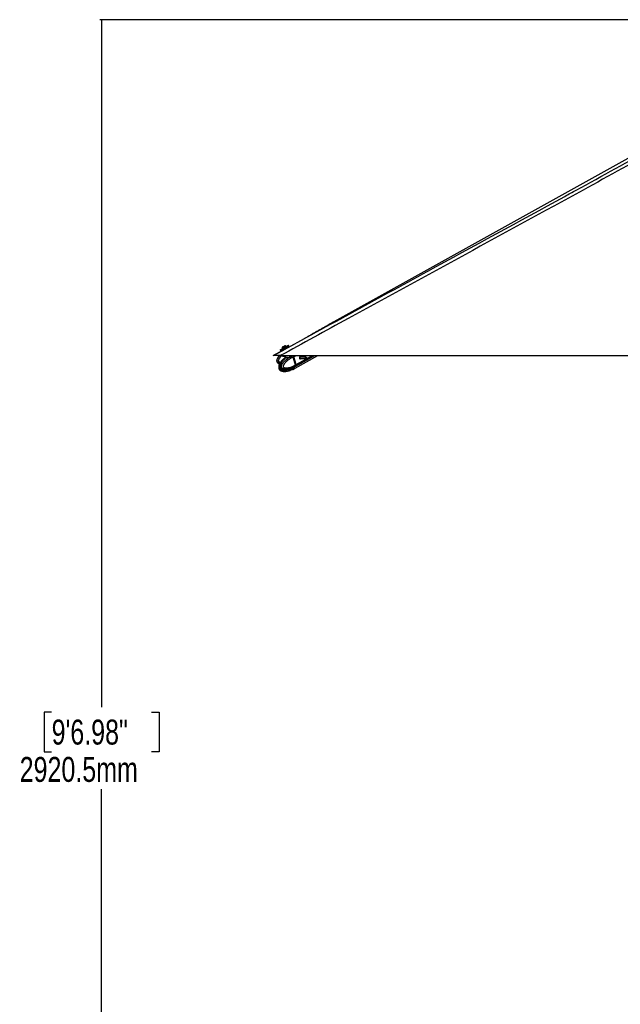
# Model space of a CAD drawing. Header units: millimetres. Extents: x 20 to 22981, y 40 to 19992.
# Tile 2 of 153: x 467 to 2876, y 4012 to 7959. Entities that reach past the tile are written whole.
import ezdxf

# ---------------------------------------------------------------- set-up
doc = ezdxf.new("R2010")
doc.units = ezdxf.units.MM
doc.header["$LTSCALE"] = 2
doc.layers.add('COMPONENT_GEOMETRY', color=7, linetype='Continuous')
doc.styles.add('SLDTEXTSTYLE0', font='TXT', dxfattribs={"width": 0.75})
doc.dimstyles.new('SLDDIMSTYLE1', dxfattribs={"dimtxt": 100, "dimasz": 6.604, "dimexe": 0, "dimexo": 0.0625, "dimgap": 25, "dimtad": 0, "dimtih": 1, "dimtoh": 1, "dimdec": 1, "dimrnd": 1e-09, "dimzin": 12, "dimdsep": 46, "dimtxsty": 'SLDTEXTSTYLE0', "dimsah": 1, "dimcen": 0.09, "dimadec": 0, "dimazin": 3, "dimtfac": 1, "dimtdec": 1, "dimtofl": 0, "dimtmove": 0, "dimatfit": 3, "dimfxl": 1, "dimfrac": 2, "dimtolj": 1, "dimtzin": 12, "dimarcsym": 0})

# ---------------------------------------------------------------- blocks, each defined once
blk = doc.blocks.new('_D_4')
at = {"layer": 'COMPONENT_GEOMETRY', "color": 7}
for p, q in [((6756.8, 7959.5), (789.1, 7959.5)), ((795.5, 7959.5), (795.5, 5203.3)), ((595.4, 5183), (564.9, 5183)), ((564.9, 5183), (564.9, 5024.3)), ((995.5, 5183), (1026, 5183)), ((1026, 5183), (1026, 5024.3)), ((564.9, 5024.3), (595.4, 5024.3)), ((1026, 5024.3), (995.5, 5024.3)), ((795.5, 2118.5), (795.5, 4874.7)), ((6931, 2118.5), (789.1, 2118.5))]:
    blk.add_line(p, q, dxfattribs=at)
for points in [[(795.5, 7959.5), (794.5, 7952.9), (796.5, 7952.9)], [(795.5, 2118.5), (796.5, 2125.1), (794.5, 2125.1)]]:
    blk.add_solid(points, dxfattribs=at)
at = {"layer": 'COMPONENT_GEOMETRY', "color": 7, "char_height": 100, "attachment_point": 1, "style": 'SLDTEXTSTYLE0'}
for s, insert in [('9\'6.98"', (595.4, 5153.2)), ('2920.5mm', (467.3, 5003.6))]:
    blk.add_mtext(s, dxfattribs=dict(at, insert=insert))

msp = doc.modelspace()

# ---------------------------------------------------------------- linework, layer by layer
at = {"color": 7, "linetype": 'Continuous', "lineweight": 25}
for p, q in [((3484.86, 7725.2), (1726.87, 6747.85)), ((1541.04, 6644.01), (1609.45, 6681.36)), ((1483.27, 6612.47), (1522.61, 6633.95)), ((1512.02, 6636.06), (1513.69, 6632.98)), ((1519.83, 6641.16), (1520.18, 6640.51)), ((1522.61, 6633.95), (1521.46, 6636.06)), ((1521.86, 6637.42), (1525.37, 6639.33)), ((1535.04, 6644.58), (1538.55, 6646.49)), ((1536.87, 6649.59), (1536.52, 6650.24)), ((1539.91, 6646.09), (1541.04, 6644.01)), ((1546.73, 6650.93), (1545.05, 6654.01)), ((1512.02, 6612.47), (4051.92, 6612.47)), ((1520.47, 6612.47), (1520.7, 6611.63)), ((1529.76, 6609.98), (1531.19, 6604.73)), ((1551.08, 6611.64), (1550.85, 6612.47)), ((1561.12, 6611.54), (1561.26, 6611.59)), ((1566.29, 6608.07), (1564.21, 6606.93)), ((1564.21, 6606.93), (1564.21, 6606.93)), ((1572.97, 6574.9), (1564.21, 6606.93)), ((1575.04, 6576.03), (1566.29, 6608.07)), ((1575.2, 6576.19), (1566.44, 6608.23)), ((1575.61, 6576.34), (1566.85, 6608.38)), ((1572.14, 6569.31), (1651.1, 6612.47)), ((1572.17, 6562.64), (1662.89, 6612.47)), ((1614.35, 6606.07), (1589.31, 6606.07)), ((1589.31, 6601.71), (1614.35, 6601.71)), ((1617.63, 6604.87), (1614.77, 6605.99)), ((1614.77, 6601.79), (1617.63, 6602.92)), ((1549.48, 6557.32), (1545.38, 6555.64)), ((1546.21, 6555.98), (1546.84, 6555.58)), ((1546.84, 6555.58), (1555.32, 6557.2)), ((1549.56, 6557.34), (1549.29, 6557.38)), ((1554.42, 6561.04), (1552.45, 6560.31)), ((1561.48, 6564.02), (1557.38, 6562.35)), ((1561.48, 6557.29), (1557.38, 6555.61)), ((1560.16, 6557.67), (1564.61, 6559.98)), ((1561.86, 6557.45), (1561.48, 6557.29)), ((1562.28, 6564.29), (1569.5, 6567.87)), ((1562.29, 6557.59), (1569.53, 6561.19)), ((1562.45, 6564.32), (1562.41, 6564.3)), ((1566.85, 6561.21), (1564.61, 6559.98)), ((1569.5, 6567.86), (1571.66, 6569.05)), ((1569.53, 6561.19), (1571.69, 6562.37)), ((1572.53, 6570.37), (1572.4, 6570.29)), ((1574.51, 6571.45), (1572.53, 6570.37)), ((1572.97, 6574.89), (1575.04, 6576.03)), ((1572.97, 6574.9), (1572.97, 6574.89))]:
    msp.add_line(p, q, dxfattribs=at)
at = {"color": 8, "linetype": 'Continuous', "lineweight": 25}
for p, q in [((1534.16, 6604.59), (1532.59, 6610.34)), ((1561.26, 6611.59), (1562.86, 6612.47)), ((1566.85, 6608.38), (1574.33, 6612.47)), ((1575.04, 6571.74), (1649.55, 6612.47)), ((1575.61, 6576.34), (1641.71, 6612.47)), ((1590.49, 6607.92), (1591.03, 6608.22)), ((1544.59, 6554.89), (1544.74, 6554.33)), ((1546.6, 6552.63), (1545.76, 6555.8)), ((1548.06, 6555.81), (1548.93, 6552.62)), ((1554.42, 6554.31), (1553.72, 6556.89)), ((1556.85, 6557.49), (1557.38, 6555.61))]:
    msp.add_line(p, q, dxfattribs=at)
at = {"color": 7, "linetype": 'Continuous', "lineweight": 25, "flags": 128}
for points in [[(1512.02, 6636.06), (1512.03, 6636.06), (1512.49, 6636.32), (1513.56, 6636.9), (1515.2, 6637.8), (1517.36, 6638.98), (1519.95, 6640.39), (1522.87, 6641.97), (1526, 6643.68), (1529.24, 6645.44), (1532.44, 6647.18), (1535.5, 6648.84), (1538.29, 6650.35), (1540.7, 6651.66), (1542.65, 6652.71), (1544.05, 6653.47), (1544.86, 6653.91), (1545.05, 6654.01)], [(1522.03, 6637.49), (1520.46, 6636.64), (1518.04, 6635.33), (1516.1, 6634.28), (1514.69, 6633.52), (1513.88, 6633.08), (1513.7, 6632.99), (1514.16, 6633.24), (1515.23, 6633.83), (1516.87, 6634.73), (1519.03, 6635.9), (1521.62, 6637.31), (1524.54, 6638.9), (1527.67, 6640.61), (1530.91, 6642.36), (1534.11, 6644.1), (1537.17, 6645.76), (1539.96, 6647.28), (1542.37, 6648.59), (1544.32, 6649.64), (1545.72, 6650.4), (1546.53, 6650.83), (1546.71, 6650.93), (1546.26, 6650.67), (1545.19, 6650.09), (1543.54, 6649.19), (1541.38, 6648.01), (1538.79, 6646.6), (1538.76, 6646.58)], [(1519.83, 6641.16), (1519.98, 6641.25), (1520.71, 6641.65), (1522, 6642.35), (1523.74, 6643.3), (1525.81, 6644.43), (1528.06, 6645.65), (1530.32, 6646.88), (1532.41, 6648.02), (1534.2, 6648.98), (1535.53, 6649.71), (1536.32, 6650.13), (1536.52, 6650.24)], [(1521.74, 6647.6), (1521.94, 6647.71), (1522.73, 6648.14), (1524, 6648.83), (1525.57, 6649.69), (1527.19, 6650.57), (1528.61, 6651.34), (1529.62, 6651.89), (1530.07, 6652.13), (1530.08, 6652.13)], [(1520.7, 6611.63), (1520.71, 6611.59), (1521.34, 6610.79), (1522.63, 6610.22), (1524.55, 6609.89), (1527.01, 6609.81), (1529.93, 6610), (1533.2, 6610.44), (1536.68, 6611.11), (1540.24, 6612), (1541.68, 6612.41)], [(1566.27, 6608.29), (1566.34, 6608.28), (1566.39, 6608.27), (1566.43, 6608.25), (1566.44, 6608.23)], [(1591.11, 6608.37), (1589.99, 6607.37), (1589.23, 6605.83), (1588.94, 6604.01), (1589.17, 6602.16), (1589.88, 6600.58), (1590.96, 6599.5), (1592.25, 6599.09), (1593.56, 6599.42), (1594.68, 6600.42), (1595.36, 6601.71)], [(1614.77, 6601.79), (1614.32, 6601.71), (1613.73, 6601.9), (1613.24, 6602.38), (1612.92, 6603.1), (1612.81, 6603.94), (1612.94, 6604.77), (1613.29, 6605.47), (1613.8, 6605.92), (1614.39, 6606.07), (1614.77, 6605.99)], [(1617.7, 6602.95), (1617.93, 6603.16), (1618.09, 6603.48), (1618.15, 6603.87), (1618.1, 6604.26), (1617.95, 6604.59), (1617.73, 6604.82), (1617.45, 6604.9), (1617.18, 6604.84), (1616.94, 6604.62), (1616.78, 6604.3), (1616.72, 6603.91), (1616.77, 6603.53), (1616.92, 6603.19), (1617.15, 6602.97), (1617.42, 6602.88), (1617.7, 6602.95)], [(1571.89, 6569.18), (1573.46, 6570.18), (1575.04, 6571.74)], [(1575.2, 6576.19), (1575.2, 6576.18), (1575.19, 6576.15), (1575.16, 6576.11), (1575.11, 6576.07), (1575.04, 6576.03)]]:
    msp.add_lwpolyline(points, dxfattribs=at)
at = {"color": 8, "linetype": 'Continuous', "lineweight": 25, "flags": 128}
for points in [[(1561.12, 6611.54), (1559.91, 6612.37), (1559.35, 6612.72)], [(1566.44, 6608.23), (1566.44, 6608.22), (1566.44, 6608.19), (1566.41, 6608.15), (1566.36, 6608.11), (1566.29, 6608.07)]]:
    msp.add_lwpolyline(points, dxfattribs=at)
at = {"color": 7, "linetype": 'Continuous', "lineweight": 25}
for centre, radius, start, end in [((1530.45, 6641.51), 10.63, 145.06356, 181.86113), ((1530.45, 6641.51), 10.63, 55.18441, 91.98198), ((1532.99, 6604.23), 1.22, 314.82424, 17.27108), ((1558.38, 6606.06), 8.78, 15.28745, 46.91625), ((1592.29, 6605.48), 3.12, 10.94562, 112.24012), ((1552.14, 6549.91), 6.49, 90.75538, 110.81653), ((1566.82, 6575.13), 13.59, 233.29017, 293.16481), ((1570.71, 6574.6), 5.19, 326.5269, 19.49262)]:
    msp.add_arc(centre, radius, start, end, dxfattribs=at)
at = {"color": 8, "linetype": 'Continuous', "lineweight": 25}
for centre, radius, start, end in [((1565.04, 6575.42), 15.45, 239.92937, 268.39857), ((1564.74, 6570.08), 10.1, 269.24234, 298.33115), ((1564.77, 6576.46), 9.81, 298.84123, 321.04409)]:
    msp.add_arc(centre, radius, start, end, dxfattribs=at)
at = {"color": 7, "linetype": 'Continuous', "lineweight": 25}
for centre, major_axis, ratio, start_param, end_param in [((1530.68, 6641.08), (9.23, 5.01), 0.0146119, 3.1422355, 6.2838282), ((1530.21, 6641.96), (8.35, 4.54), 0.0162743, 3.1403985, 6.2856653), ((1530.21, 6641.96), (4.83, 2.63), 0.0162743, 3.1420832, 6.2839806), ((1562.11, 6608.1), (-2.84, 5.28), 0.648436, 4.3708778, 5.3334285), ((1562.51, 6608.32), (-2.55, 4.76), 0.6471977, 4.3713524, 5.3339031), ((1561.3, 6581.48), (-10.33, 19.14), 0.6465662, 2.7973211, 3.1657092), ((1561.31, 6588.18), (-10.29, 19.16), 0.6475393, 3.1464175, 3.4086712), ((1570.86, 6576.06), (-2.84, 5.28), 0.648436, 3.408327, 4.3708778)]:
    msp.add_ellipse(centre, major_axis=major_axis, ratio=ratio, start_param=start_param, end_param=end_param, dxfattribs=at)
at = {"color": 8, "linetype": 'Continuous', "lineweight": 25}
msp.add_ellipse((1561.3, 6581.48), major_axis=(-10.62, 18.98), ratio=0.6705683, start_param=2.3436916, end_param=2.7871428, dxfattribs=at)
at = {"color": 7, "linetype": 'Continuous', "lineweight": 25}
for points, knots in [([(3561.63, 7736), (3492.31, 7697.58), (3318.92, 7601.48), (3040.21, 7448.43), (2517.12, 7161.72), (2007.53, 6883.19), (1602.63, 6661.97), (1512.02, 6612.47)], [0, 0, 0, 0, 0.1020033, 0.2551145, 0.4082261, 0.8675761, 1, 1, 1, 1]), ([(1483.27, 6612.47), (1689.99, 6725.33), (2079.8, 6938.14), (2469.77, 7151.16), (2652.93, 7251.21)], [0, 0, 0, 0, 0.5303206, 1, 1, 1, 1]), ([(1726.87, 6747.85), (1722.83, 6745.6), (1714.7, 6741.07), (1702.7, 6734.33), (1690.76, 6727.58), (1678.87, 6720.83), (1667.01, 6714.09), (1655.17, 6707.35), (1643.34, 6700.6), (1631.49, 6693.86), (1620.11, 6687.39), (1612.7, 6683.2), (1609.23, 6681.24)], [0, 0, 0, 0, 0.0967613, 0.1945357, 0.2933215, 0.3931175, 0.4939234, 0.5957393, 0.6985661, 0.8024052, 0.9072587, 1, 1, 1, 1]), ([(1521.46, 6636.06), (1521.45, 6636.08), (1521.42, 6636.14), (1521.35, 6636.32), (1521.32, 6636.6), (1521.4, 6636.94), (1521.58, 6637.23), (1521.77, 6637.36), (1521.86, 6637.42)], [0, 0, 0, 0, 0.0321864, 0.1414464, 0.356114, 0.5707536, 0.7853765, 1, 1, 1, 1]), ([(1521.4, 6636.89), (1521.37, 6636.79), (1521.32, 6636.58), (1521.35, 6636.28), (1521.44, 6636.13), (1521.47, 6636.07)], [0, 0, 0, 0, 0.3694101, 0.782387, 1, 1, 1, 1]), ([(1521.46, 6636.06), (1521.45, 6636.08), (1521.42, 6636.14), (1521.36, 6636.28), (1521.36, 6636.41), (1521.35, 6636.49)], [0, 0, 0, 0, 0.1144207, 0.5028325, 1, 1, 1, 1]), ([(1538.55, 6646.49), (1538.66, 6646.54), (1538.87, 6646.63), (1539.21, 6646.62), (1539.53, 6646.5), (1539.75, 6646.32), (1539.87, 6646.17), (1539.9, 6646.11), (1539.91, 6646.09)], [0, 0, 0, 0, 0.2146235, 0.4292464, 0.643886, 0.8585536, 0.9678136, 1, 1, 1, 1]), ([(1512.02, 6612.47), (1510.09, 6612.47), (1506.18, 6612.47), (1501.03, 6612.47), (1496.69, 6612.47), (1493.22, 6612.47), (1490.15, 6612.47), (1486.96, 6612.47), (1484.68, 6612.47), (1483.44, 6612.47), (1483.33, 6612.47), (1483.27, 6612.47)], [0, 0, 0, 0, 0.125074, 0.2528462, 0.338625, 0.426559, 0.5124713, 0.6014208, 0.7600165, 0.8786617, 1, 1, 1, 1]), ([(1508.13, 6612.47), (1507.49, 6611.72), (1506.21, 6610.21), (1504.42, 6607.86), (1502.75, 6605.44), (1501.22, 6602.92), (1500.09, 6600.72), (1499.31, 6598.89), (1498.71, 6597.27), (1498.17, 6595.36), (1497.87, 6593.54), (1497.77, 6591.68), (1497.87, 6590.19), (1498.23, 6588.55), (1498.75, 6587.15), (1499.59, 6585.71), (1500.66, 6584.42), (1502.26, 6583.02), (1504.18, 6581.9), (1506.37, 6581.04), (1508.08, 6580.52), (1509.23, 6580.3), (1509.67, 6580.22)], [0, 0, 0, 0, 0.0709227, 0.1422447, 0.2122749, 0.2825322, 0.3538152, 0.3897118, 0.425708, 0.4783995, 0.5317351, 0.5582212, 0.6117923, 0.639034, 0.6783558, 0.7188235, 0.7581455, 0.7984555, 0.8714247, 0.9161431, 0.9674876, 1, 1, 1, 1]), ([(1523.11, 6597.26), (1522.93, 6597.11), (1521.25, 6595.63), (1518.66, 6592.92), (1515.28, 6589.18), (1512.65, 6585.66), (1510.46, 6582.07), (1508.87, 6578.67), (1507.77, 6575.66), (1507.04, 6573.02), (1506.73, 6570.44), (1506.82, 6567.95), (1507.34, 6565.78), (1508.24, 6563.87), (1509.41, 6562.38), (1510.89, 6560.98), (1512.1, 6560.07), (1512.89, 6559.7), (1512.97, 6559.66)], [0, 0, 0, 0, 0.0179735, 0.170401, 0.2815054, 0.3825606, 0.4751986, 0.5624623, 0.6239118, 0.67665, 0.7290923, 0.7777196, 0.8236484, 0.8612076, 0.9034417, 0.9387506, 0.9938353, 1, 1, 1, 1]), ([(1512.98, 6559.68), (1512.95, 6559.69), (1512.65, 6559.83), (1511.83, 6560.37), (1510.78, 6561.18), (1509.77, 6562.24), (1509.02, 6563.23), (1508.38, 6564.36), (1507.86, 6565.64), (1507.49, 6567.06), (1507.29, 6568.66), (1507.29, 6570.32), (1507.43, 6571.84), (1507.74, 6573.62), (1508.15, 6575.22), (1508.68, 6576.82), (1509.15, 6578.08), (1509.88, 6579.79), (1510.89, 6581.85), (1512.24, 6584.19), (1513.81, 6586.61), (1515.61, 6589.09), (1517.64, 6591.58), (1519.75, 6593.94), (1521.94, 6596.18), (1524.13, 6598.26), (1525.61, 6599.54), (1526.31, 6600.14)], [0, 0, 0, 0, 0.002015, 0.0242238, 0.0691696, 0.0920301, 0.1180289, 0.1445724, 0.1673487, 0.1941892, 0.2219654, 0.2504394, 0.2796107, 0.301476, 0.3458401, 0.3683052, 0.3947714, 0.4213213, 0.4748499, 0.529463, 0.5842894, 0.6536881, 0.7233059, 0.7934229, 0.8636563, 0.9351849, 1, 1, 1, 1]), ([(1572.4, 6570.29), (1572.4, 6570.29), (1570.88, 6569.4), (1567.81, 6567.69), (1563.65, 6565.61), (1559.96, 6563.94), (1556.75, 6562.62), (1553.51, 6561.42), (1549.77, 6560.21), (1546.31, 6559.27), (1543.15, 6558.59), (1540.41, 6558.11), (1537.3, 6557.73), (1534.36, 6557.6), (1531.96, 6557.66), (1530.09, 6557.81), (1528.23, 6558.08), (1526.46, 6558.49), (1524.81, 6559.02), (1523.17, 6559.72), (1521.8, 6560.55), (1520.7, 6561.43), (1519.88, 6562.24), (1519.09, 6563.23), (1518.42, 6564.36), (1517.9, 6565.64), (1517.53, 6567.06), (1517.34, 6568.66), (1517.37, 6570.32), (1517.57, 6571.84), (1517.96, 6573.62), (1518.47, 6575.22), (1519.12, 6576.82), (1519.7, 6578.08), (1520.6, 6579.79), (1521.85, 6581.85), (1523.48, 6584.19), (1525.4, 6586.61), (1527.58, 6589.09), (1530.04, 6591.58), (1532.6, 6593.94), (1535.24, 6596.19), (1537.97, 6598.32), (1540.76, 6600.36), (1543.6, 6602.28), (1546.71, 6604.23), (1550.07, 6606.19), (1553.71, 6608.12), (1557.39, 6609.92), (1559.88, 6611.01), (1561.12, 6611.54), (1561.12, 6611.54)], [0, 0, 0, 0, 0.0000008, 0.0422987, 0.0846613, 0.1132063, 0.1417733, 0.1704134, 0.1990815, 0.2400833, 0.2606371, 0.2812088, 0.3109101, 0.3407043, 0.3567813, 0.3728866, 0.3891034, 0.4053739, 0.4193354, 0.4333758, 0.4502119, 0.4587238, 0.4673515, 0.4771635, 0.4871812, 0.4957771, 0.5059068, 0.5163897, 0.5271359, 0.5381453, 0.5463974, 0.5631406, 0.571619, 0.5816075, 0.5916275, 0.6118295, 0.6324407, 0.6531325, 0.6793239, 0.705598, 0.7320605, 0.758567, 0.7855622, 0.8125879, 0.8396959, 0.8668275, 0.9000371, 0.9332812, 0.9666244, 0.9999992, 1, 1, 1, 1]), ([(1564.21, 6606.93), (1561.83, 6605.8), (1557.05, 6603.54), (1550.63, 6599.75), (1544.91, 6595.86), (1540.7, 6592.58), (1537.42, 6589.71), (1535, 6587.42), (1532.65, 6584.97), (1530.64, 6582.63), (1528.96, 6580.45), (1527.58, 6578.45), (1526.29, 6576.31), (1525.27, 6574.28), (1524.54, 6572.38), (1524.16, 6570.98), (1523.99, 6569.83), (1523.96, 6569.08), (1524.03, 6568.43), (1524.16, 6567.92), (1524.37, 6567.42), (1524.67, 6566.94), (1525.24, 6566.24), (1526.12, 6565.5), (1527.3, 6564.81), (1528.54, 6564.27), (1530.43, 6563.66), (1533.03, 6563.18), (1536.29, 6562.99), (1539.52, 6563.12), (1543.13, 6563.53), (1547.17, 6564.29), (1552.2, 6565.61), (1557.78, 6567.51), (1563.39, 6569.89), (1568.46, 6572.36), (1571.46, 6574.05), (1572.97, 6574.9)], [0, 0, 0, 0, 0.0737382, 0.1477499, 0.2040902, 0.2606163, 0.2892634, 0.3179527, 0.346811, 0.3757532, 0.3953177, 0.4149389, 0.4348278, 0.4548835, 0.4678942, 0.4811204, 0.4871973, 0.4933926, 0.4974322, 0.5016088, 0.5050429, 0.5101356, 0.5153535, 0.5279137, 0.5408256, 0.5534139, 0.5660825, 0.5981467, 0.6305735, 0.6616784, 0.6928908, 0.7368231, 0.7808927, 0.8428379, 0.9050024, 0.9524643, 1, 1, 1, 1]), ([(1531.29, 6603.95), (1529.63, 6602.8), (1527.87, 6601.57), (1526.22, 6600.06), (1526.11, 6599.96)], [0, 0, 0, 0, 0.9372943, 1, 1, 1, 1]), ([(1533.85, 6603.37), (1533.66, 6603.37), (1532.66, 6603.37), (1531.34, 6603.41), (1530.57, 6603.53), (1531, 6603.89), (1531.21, 6604.07)], [0, 0, 0, 0, 0.0729228, 0.380807, 0.6951213, 1, 1, 1, 1]), ([(1531.16, 6604.73), (1531.19, 6604.63), (1531.27, 6604.37), (1531.13, 6604.06), (1531.04, 6603.95), (1531.05, 6603.96), (1531.05, 6603.96)], [0, 0, 0, 0, 0.2201731, 0.5330298, 0.8182143, 1, 1, 1, 1]), ([(1531.25, 6604.74), (1531.23, 6604.73), (1531.08, 6604.59), (1531.8, 6604.62), (1533.02, 6604.59), (1533.97, 6604.59), (1534.16, 6604.59)], [0, 0, 0, 0, 0.0490375, 0.4775741, 0.8998589, 1, 1, 1, 1]), ([(1564.21, 6606.93), (1564.12, 6607.25), (1563.94, 6607.88), (1563.52, 6608.81), (1563.01, 6609.69), (1562.46, 6610.44), (1561.88, 6611.06), (1561.49, 6611.41), (1561.28, 6611.58), (1561.26, 6611.59)], [0, 0, 0, 0, 0.1727183, 0.3504478, 0.5231653, 0.700887, 0.8420862, 0.9859711, 1, 1, 1, 1]), ([(1591.22, 6606.07), (1591.13, 6606.34), (1590.94, 6606.95), (1590.69, 6607.54), (1590.52, 6607.8), (1590.46, 6607.9)], [0, 0, 0, 0, 0.3267009, 0.7478659, 1, 1, 1, 1]), ([(1590.7, 6599.79), (1590.81, 6599.83), (1591.26, 6600), (1591.81, 6600.67), (1591.96, 6601.37), (1592.03, 6601.71)], [0, 0, 0, 0, 0.15737866, 0.5908351, 1, 1, 1, 1]), ([(1591.03, 6608.22), (1591.09, 6608.18), (1591.19, 6608.11), (1591.23, 6608), (1591.24, 6607.96)], [0, 0, 0, 0, 0.5888012, 1, 1, 1, 1]), ([(1592.72, 6601.71), (1592.72, 6601.61), (1592.74, 6601.1), (1592.3, 6600.29), (1591.73, 6599.59), (1591.27, 6599.44), (1591.16, 6599.4)], [0, 0, 0, 0, 0.1007509, 0.4816925, 0.8740657, 1, 1, 1, 1]), ([(1591.24, 6607.96), (1591.33, 6607.71), (1591.5, 6607.23), (1591.73, 6606.45), (1591.84, 6606.07)], [0, 0, 0, 0, 0.526903, 1, 1, 1, 1]), ([(1507.22, 6566.64), (1507.18, 6566.49), (1506.91, 6565.5), (1506.74, 6563.62), (1506.81, 6561.14), (1507.34, 6558.97), (1508.24, 6557.06), (1509.41, 6555.58), (1510.89, 6554.17), (1512.08, 6553.28), (1512.85, 6552.92), (1512.91, 6552.89)], [0, 0, 0, 0, 0.0295236, 0.1877477, 0.3344528, 0.4729748, 0.5863517, 0.7136059, 0.8200836, 0.9862109, 1, 1, 1, 1]), ([(1513.18, 6559.56), (1513.67, 6559.31), (1514.85, 6558.71), (1517.07, 6557.83), (1520.19, 6556.92), (1523.15, 6556.32), (1525.06, 6556.23), (1525.58, 6556.21)], [0, 0, 0, 0, 0.1223668, 0.2934936, 0.5397529, 0.8747136, 1, 1, 1, 1]), ([(1529.48, 6555.97), (1531.38, 6556.04), (1534.94, 6556.16), (1539.7, 6556.88), (1543.46, 6557.66), (1546.41, 6558.41), (1549.29, 6559.22), (1551.26, 6559.9), (1552.45, 6560.31)], [0, 0, 0, 0, 0.2367816, 0.4422864, 0.6072986, 0.7258786, 0.8350183, 1, 1, 1, 1]), ([(1544.74, 6554.33), (1544.65, 6554.48), (1544.47, 6554.78), (1544.68, 6555.25), (1545.07, 6555.52), (1545.34, 6555.63), (1545.38, 6555.64)], [0, 0, 0, 0, 0.320917, 0.6423854, 0.9503785, 1, 1, 1, 1]), ([(1544.74, 6554.33), (1545.07, 6553.97), (1545.72, 6553.25), (1546.31, 6552.84), (1546.6, 6552.63)], [0, 0, 0, 0, 0.4967217, 1, 1, 1, 1]), ([(1545.38, 6555.19), (1545.38, 6555.18), (1545.37, 6555.11), (1545.31, 6555.08), (1545.23, 6555.11), (1545.13, 6555.21), (1545.06, 6555.3), (1545.01, 6555.41), (1545, 6555.42)], [0, 0, 0, 0, 0.02211554, 0.29887722, 0.58334267, 0.68863307, 0.97227089, 1, 1, 1, 1]), ([(1545.35, 6555.19), (1545.39, 6555.28), (1545.45, 6555.45), (1545.42, 6555.62), (1545.41, 6555.71)], [0, 0, 0, 0, 0.5180637, 1, 1, 1, 1]), ([(1554.42, 6554.31), (1553.54, 6553.95), (1551.77, 6553.23), (1549.88, 6552.83), (1548.93, 6552.62)], [0, 0, 0, 0, 0.4967217, 1, 1, 1, 1]), ([(1549.48, 6557.32), (1549.75, 6557.42), (1550.29, 6557.6), (1551.36, 6557.69), (1552.19, 6557.66), (1552.64, 6557.62), (1552.72, 6557.61)], [0, 0, 0, 0, 0.3050923, 0.6095832, 0.9298248, 1, 1, 1, 1]), ([(1552.06, 6556.39), (1552.08, 6556.27), (1552.12, 6556.03), (1552.03, 6555.67), (1551.82, 6555.38), (1551.52, 6555.16), (1551.22, 6555.08), (1550.92, 6555.07), (1550.6, 6555.13), (1550.25, 6555.32), (1549.97, 6555.61), (1549.88, 6555.85), (1549.84, 6555.97)], [0, 0, 0, 0, 0.10436807, 0.20870746, 0.31272482, 0.41900188, 0.52823721, 0.56866895, 0.67758647, 0.7865951, 0.89323352, 1, 1, 1, 1]), ([(1558.68, 6557.59), (1557.7, 6557.51), (1555.72, 6557.36), (1553.73, 6557.52), (1552.72, 6557.61)], [0, 0, 0, 0, 0.49697463, 1, 1, 1, 1]), ([(1554.42, 6561.04), (1554.75, 6561.19), (1555.41, 6561.49), (1556.42, 6561.95), (1557.06, 6562.22), (1557.34, 6562.33), (1557.38, 6562.35)], [0, 0, 0, 0, 0.32091697, 0.64238538, 0.95037848, 1, 1, 1, 1]), ([(1557.38, 6555.61), (1557.12, 6555.51), (1556.61, 6555.3), (1555.66, 6554.87), (1554.92, 6554.53), (1554.52, 6554.35), (1554.42, 6554.31)], [0, 0, 0, 0, 0.2990505, 0.5979905, 0.9014906, 1, 1, 1, 1]), ([(1558.68, 6557.59), (1559.03, 6557.62), (1559.58, 6557.66), (1560.01, 6557.67), (1560.16, 6557.67)], [0, 0, 0, 0, 0.63518484, 1, 1, 1, 1]), ([(1560.16, 6557.67), (1560.4, 6557.66), (1560.78, 6557.65), (1560.95, 6557.6), (1561.02, 6557.58)], [0, 0, 0, 0, 0.6350635, 1, 1, 1, 1]), ([(1561.02, 6557.58), (1561.27, 6557.5), (1561.79, 6557.34), (1562.2, 6557.5), (1562.4, 6557.58)], [0, 0, 0, 0, 0.49697463, 1, 1, 1, 1]), ([(1561.48, 6564.02), (1561.7, 6564.11), (1562.14, 6564.29), (1562.45, 6564.38), (1562.44, 6564.35), (1562.44, 6564.34)], [0, 0, 0, 0, 0.3904128, 0.7800559, 1, 1, 1, 1]), ([(1572.97, 6574.89), (1573.05, 6574.59), (1573.21, 6573.96), (1573.29, 6573.06), (1573.25, 6572.2), (1573.1, 6571.48), (1572.87, 6570.88), (1572.66, 6570.54), (1572.54, 6570.38), (1572.53, 6570.37)], [0, 0, 0, 0, 0.1727117, 0.3504341, 0.523145, 0.7008597, 0.8420721, 0.9859711, 1, 1, 1, 1]), ([(1513.13, 6552.79), (1513.61, 6552.54), (1514.78, 6551.94), (1516.98, 6551.07), (1520.08, 6550.14), (1524.31, 6549.36), (1527.49, 6549.26), (1529.29, 6549.2)], [0, 0, 0, 0, 0.0930433, 0.2235947, 0.4111939, 0.6660857, 1, 1, 1, 1]), ([(1529.28, 6549.2), (1531.21, 6549.26), (1534.81, 6549.37), (1539.6, 6550.11), (1543.36, 6550.88), (1546.26, 6551.62), (1548.82, 6552.34), (1550.51, 6552.92), (1551.43, 6553.24)], [0, 0, 0, 0, 0.2499027, 0.4654675, 0.6365256, 0.7566059, 0.8664957, 1, 1, 1, 1]), ([(1547.47, 6552.47), (1547.23, 6552.48), (1546.85, 6552.5), (1546.67, 6552.59), (1546.6, 6552.63)], [0, 0, 0, 0, 0.64357563, 1, 1, 1, 1]), ([(1548.93, 6552.62), (1548.58, 6552.57), (1548.05, 6552.48), (1547.62, 6552.47), (1547.47, 6552.47)], [0, 0, 0, 0, 0.6435761, 1, 1, 1, 1])]:
    msp.add_open_spline(points, degree=3, knots=knots, dxfattribs=at)
at = {"color": 8, "linetype": 'Continuous', "lineweight": 25}
for points, knots in [([(2652.93, 7251.21), (2668.32, 7259.62), (2788.59, 7325.3), (3013.89, 7448.45), (3293.07, 7601.1), (3467.81, 7696.81), (3537.26, 7734.86)], [0, 0, 0, 0, 0.0522952, 0.4086278, 0.7649608, 1, 1, 1, 1]), ([(1510.25, 6581.45), (1509.64, 6581.55), (1508.18, 6581.8), (1506.34, 6582.37), (1504.74, 6583.05), (1503.52, 6583.71), (1502.32, 6584.54), (1501.25, 6585.55), (1500.35, 6586.73), (1499.65, 6588.06), (1499.18, 6589.61), (1498.98, 6591.26), (1499.03, 6592.81), (1499.28, 6594.64), (1499.73, 6596.3), (1500.34, 6598), (1500.92, 6599.34), (1501.84, 6601.19), (1503.16, 6603.43), (1504.95, 6606.03), (1507.09, 6608.74), (1508.94, 6610.9), (1510.19, 6612.16), (1510.5, 6612.47)], [0, 0, 0, 0, 0.04516572, 0.10834419, 0.14028584, 0.17266184, 0.20948244, 0.24707445, 0.27933115, 0.31734373, 0.35668159, 0.39700765, 0.43832125, 0.4692878, 0.53211799, 0.56393404, 0.60141663, 0.63901759, 0.71482709, 0.7921723, 0.86981971, 0.96810512, 1, 1, 1, 1]), ([(1518.18, 6612.47), (1517.57, 6611.9), (1515.98, 6610.44), (1513.57, 6607.93), (1511.25, 6605.28), (1509.34, 6602.83), (1507.8, 6600.61), (1506.41, 6598.28), (1505.37, 6596.09), (1504.69, 6594.09), (1504.39, 6592.64), (1504.34, 6591.47), (1504.41, 6590.73), (1504.59, 6590.09), (1504.84, 6589.61), (1505.2, 6589.15), (1505.66, 6588.73), (1506.53, 6588.14), (1507.81, 6587.56), (1509.48, 6587.07), (1511.2, 6586.77), (1512.51, 6586.58), (1513.25, 6586.58), (1513.42, 6586.58)], [0, 0, 0, 0, 0.0680859, 0.17488, 0.2819847, 0.3543862, 0.426997, 0.5005989, 0.5748178, 0.6229657, 0.6719111, 0.6943996, 0.7173262, 0.7322752, 0.7477314, 0.7604396, 0.7792861, 0.7985954, 0.8450762, 0.8928586, 0.9394435, 0.9863255, 1, 1, 1, 1]), ([(1533.85, 6603.37), (1532.79, 6602.48), (1530.54, 6600.59), (1527.21, 6597.46), (1524.43, 6594.58), (1522.26, 6592.12), (1520.67, 6590.2), (1519.13, 6588.18), (1517.66, 6586.09), (1516.26, 6583.9), (1514.96, 6581.6), (1513.97, 6579.57), (1513.25, 6577.85), (1512.69, 6576.31), (1512.14, 6574.5), (1511.76, 6572.73), (1511.52, 6570.9), (1511.45, 6569.4), (1511.56, 6567.74), (1511.79, 6566.28), (1512.25, 6564.74), (1512.89, 6563.33), (1513.88, 6561.73), (1515.12, 6560.38), (1516.58, 6559.23), (1517.91, 6558.41), (1519.36, 6557.72), (1520.86, 6557.16), (1522.56, 6556.69), (1524.46, 6556.31), (1526.54, 6556.07), (1528.22, 6555.97), (1529.21, 6555.98), (1529.49, 6555.99)], [0, 0, 0, 0, 0.0656385, 0.1387953, 0.2121191, 0.2491248, 0.2861692, 0.3233599, 0.3606164, 0.3971981, 0.4338983, 0.4711344, 0.4898857, 0.508689, 0.5362135, 0.5640744, 0.5779099, 0.6058939, 0.6201241, 0.6406646, 0.6618037, 0.6823444, 0.7034011, 0.741518, 0.7648775, 0.7916983, 0.818733, 0.8462458, 0.8738628, 0.9107702, 0.9477994, 0.9851102, 1, 1, 1, 1]), ([(1551.22, 6612.47), (1551.28, 6612.44), (1551.89, 6612.08), (1552.24, 6610.67), (1552.07, 6609.09), (1551.23, 6607.47), (1549.88, 6606.01), (1547.17, 6604.65), (1543.85, 6603.87), (1540.21, 6603.51), (1536.6, 6603.38), (1534.73, 6603.37), (1533.85, 6603.37)], [0, 0, 0, 0, 0.01109694, 0.12720002, 0.25757993, 0.29230582, 0.41375653, 0.53272391, 0.6447162, 0.76363988, 0.88902034, 1, 1, 1, 1]), ([(1534.16, 6604.59), (1534.99, 6604.59), (1536.77, 6604.59), (1540.18, 6604.63), (1543.61, 6604.88), (1546.73, 6605.53), (1549.25, 6606.77), (1550.46, 6608.18), (1551.16, 6609.73), (1551.41, 6610.85), (1551.06, 6611.52), (1551.02, 6611.6)], [0, 0, 0, 0, 0.126981, 0.2697465, 0.4037486, 0.528263, 0.6592713, 0.7934641, 0.832147, 0.9787133, 1, 1, 1, 1]), ([(1508.31, 6563.91), (1508.31, 6563.89), (1508.25, 6563.61), (1508.22, 6563.03), (1508.21, 6562.29), (1508.28, 6561.64), (1508.41, 6561.13), (1508.62, 6560.63), (1508.9, 6560.15), (1509.43, 6559.46), (1510.24, 6558.72), (1511.31, 6558.02), (1512.43, 6557.49), (1514.13, 6556.88), (1516.47, 6556.41), (1519.38, 6556.24), (1521.54, 6556.31), (1522.71, 6556.46), (1522.94, 6556.5)], [0, 0, 0, 0, 0.0019892, 0.0342165, 0.0670714, 0.0884942, 0.1106437, 0.1288552, 0.1558633, 0.1835347, 0.2501441, 0.3186189, 0.3853775, 0.4525619, 0.6226056, 0.7945719, 0.9595277, 1, 1, 1, 1]), ([(1546.7, 6558.5), (1545.94, 6558.08), (1544.29, 6557.18), (1541.71, 6555.92), (1538.97, 6554.71), (1535.81, 6553.48), (1532.87, 6552.54), (1530.17, 6551.85), (1527.83, 6551.36), (1525.17, 6550.98), (1522.63, 6550.83), (1520.55, 6550.89), (1518.92, 6551.03), (1517.28, 6551.3), (1515.73, 6551.7), (1514.27, 6552.21), (1513.37, 6552.68), (1512.92, 6552.91)], [0, 0, 0, 0, 0.0710116, 0.1539556, 0.2371118, 0.3203494, 0.4393977, 0.4990755, 0.558805, 0.6450424, 0.7315498, 0.778229, 0.8249905, 0.872076, 0.9193172, 0.9598542, 1, 1, 1, 1]), ([(1529.29, 6549.21), (1529.78, 6549.21), (1530.98, 6549.21), (1532.9, 6549.34), (1535.05, 6549.56), (1537.19, 6549.88), (1539.99, 6550.4), (1543.43, 6551.21), (1546.12, 6552.05), (1547.47, 6552.47)], [0, 0, 0, 0, 0.0796915, 0.1967798, 0.3139968, 0.4315367, 0.549162, 0.7743778, 1, 1, 1, 1])]:
    msp.add_open_spline(points, degree=3, knots=knots, dxfattribs=at)

# ---------------------------------------------------------------- dimensions: what is measured, and where the dimension line sits
at = {"layer": 'COMPONENT_GEOMETRY', "color": 7}
dim = msp.add_linear_dim(base=(795.47, 7959.49), p1=(6933.49, 2118.49), p2=(6759.31, 7959.49), angle=90, dimstyle='SLDDIMSTYLE1', dxfattribs=at)
dim.commit()
dim.dimension.update_dxf_attribs({"geometry": '_D_4', "text_midpoint": (795.47, 5038.99), "dimtype": 160})

doc.saveas('drawing.dxf')
